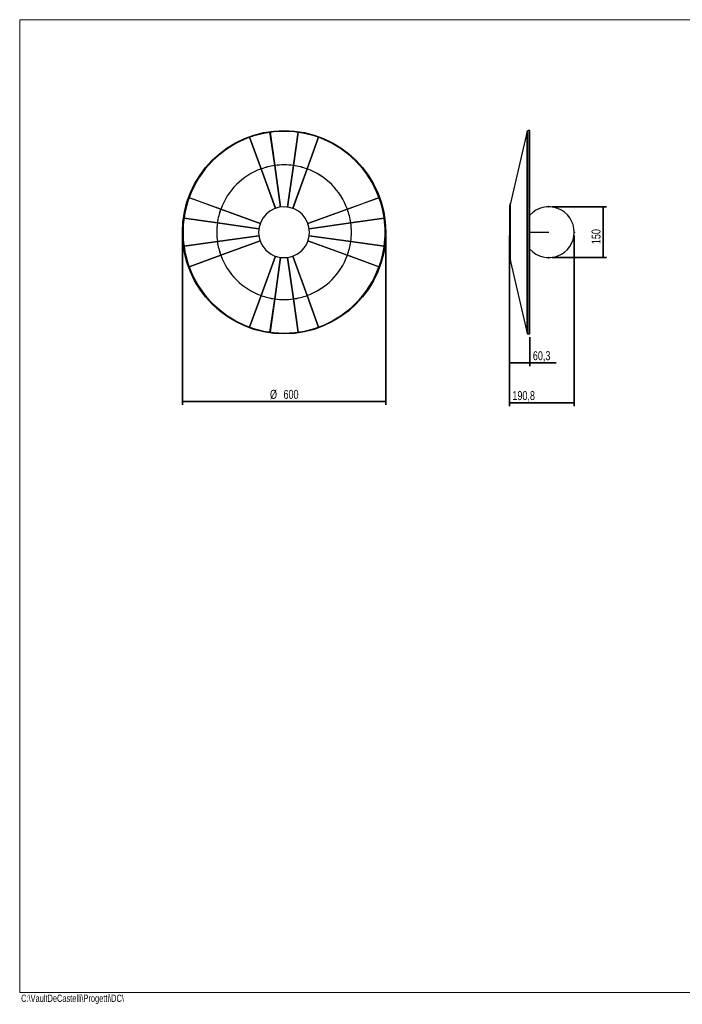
# Model space of a CAD drawing. Header units: millimetres. Extents: x 5 to 415, y 2 to 292.
# Tile 1 of 2: x 5 to 200, y 2 to 292. Entities that reach past the tile are written whole.
import ezdxf

# ---------------------------------------------------------------- set-up
doc = ezdxf.new("R2010")
doc.units = ezdxf.units.MM
doc.header["$PDSIZE"] = -1
doc.layers.add('CONTORNI', color=7, linetype='Continuous', lineweight=35)
doc.layers.add('SLD-0', color=179, linetype='Continuous')
doc.layers.add('TABELLA', color=7, linetype='Continuous')
doc.styles.add('SLDTEXTSTYLE0', font='TXT', dxfattribs={"width": 0.75})
doc.dimstyles.new('SLDDIMSTYLE0', dxfattribs={"dimtxt": 2.645833, "dimasz": 2, "dimexe": 0, "dimexo": 0.0625, "dimgap": 0.661458, "dimtad": 1, "dimdec": 1, "dimlfac": 10, "dimrnd": 1e-09, "dimzin": 12, "dimdsep": 46, "dimtxsty": 'SLDTEXTSTYLE0', "dimsah": 1, "dimcen": 0.09, "dimadec": 0, "dimazin": 3, "dimtfac": 1, "dimtdec": 1, "dimtmove": 0, "dimatfit": 0, "dimfxl": 0, "dimfrac": 2, "dimtolj": 1, "dimtzin": 12, "dimarcsym": 0})
doc.dimstyles.new('SLDDIMSTYLE1', dxfattribs={"dimtxt": 2.645833, "dimasz": 2, "dimexe": 0, "dimexo": 0.0625, "dimgap": 0.661458, "dimtad": 1, "dimdec": 1, "dimlfac": 10, "dimrnd": 1e-09, "dimzin": 12, "dimdsep": 46, "dimtxsty": 'SLDTEXTSTYLE0', "dimsah": 1, "dimcen": 0.09, "dimadec": 0, "dimazin": 3, "dimtfac": 1, "dimtdec": 1, "dimtofl": 0, "dimtmove": 0, "dimatfit": 3, "dimfxl": 0, "dimfrac": 2, "dimtolj": 1, "dimtzin": 12, "dimarcsym": 0})

# ---------------------------------------------------------------- blocks, each defined once
blk = doc.blocks.new('_D')
at = {"layer": 'CONTORNI'}
for p, q in [((162.08, 236.8), (178.09, 236.8)), ((177.09, 236.8), (177.09, 221.8)), ((162.08, 221.8), (178.09, 221.8))]:
    blk.add_line(p, q, dxfattribs=at)
for points in [[(177.09, 236.8), (176.84, 234.8), (177.34, 234.8)], [(177.09, 221.8), (177.34, 223.8), (176.84, 223.8)]]:
    blk.add_solid(points, dxfattribs=at)
at = {"layer": 'CONTORNI', "insert": (173.68, 225.8), "char_height": 2.646, "attachment_point": 1, "rotation": 90, "style": 'SLDTEXTSTYLE0'}
blk.add_mtext('150', dxfattribs=at)
blk = doc.blocks.new('_D_1')
at = {"layer": 'CONTORNI'}
for p, q in [((149.49, 228.3), (149.49, 178.02)), ((168.58, 228.3), (168.58, 178.02)), ((168.58, 179.02), (149.49, 179.02))]:
    blk.add_line(p, q, dxfattribs=at)
for points in [[(149.49, 179.02), (151.49, 178.77), (151.49, 179.27)], [(168.58, 179.02), (166.58, 179.27), (166.58, 178.77)]]:
    blk.add_solid(points, dxfattribs=at)
at = {"layer": 'CONTORNI', "insert": (150.35, 182.43), "char_height": 2.646, "attachment_point": 1, "style": 'SLDTEXTSTYLE0'}
blk.add_mtext('190,8', dxfattribs=at)
blk = doc.blocks.new('_D_2')
at = {"layer": 'CONTORNI'}
for p, q in [((149.49, 228.3), (149.49, 189.79)), ((155.52, 198.3), (155.52, 189.79)), ((149.49, 190.79), (155.52, 190.79)), ((155.52, 190.79), (163.22, 190.79))]:
    blk.add_line(p, q, dxfattribs=at)
for points in [[(149.49, 190.79), (151.49, 190.54), (151.49, 191.04)], [(155.52, 190.79), (153.52, 191.04), (153.52, 190.54)]]:
    blk.add_solid(points, dxfattribs=at)
at = {"layer": 'CONTORNI', "insert": (156.38, 194.2), "char_height": 2.646, "attachment_point": 1, "style": 'SLDTEXTSTYLE0'}
blk.add_mtext('60,3', dxfattribs=at)
blk = doc.blocks.new('_D_3')
at = {"layer": 'CONTORNI'}
for p, q in [((52.99, 228.3), (52.99, 178.39)), ((112.99, 228.3), (112.99, 178.39)), ((52.99, 179.39), (112.99, 179.39))]:
    blk.add_line(p, q, dxfattribs=at)
for points in [[(52.99, 179.39), (54.99, 179.14), (54.99, 179.64)], [(112.99, 179.39), (110.99, 179.64), (110.99, 179.14)]]:
    blk.add_solid(points, dxfattribs=at)
at = {"layer": 'CONTORNI', "char_height": 2.646, "attachment_point": 1, "style": 'SLDTEXTSTYLE0'}
for s, insert in [('%%c', (78.84, 182.8)), ('600', (82.83, 182.8))]:
    blk.add_mtext(s, dxfattribs=dict(at, insert=insert))

msp = doc.modelspace()

# ---------------------------------------------------------------- linework, layer by layer
at = {"color": 7, "linetype": 'Continuous', "lineweight": 25}
for p, q in [((80.215, 248.981), (78.833, 258.813)), ((78.843, 258.814), (80.225, 248.983)), ((85.746, 248.983), (87.128, 258.814)), ((87.138, 258.813), (85.756, 248.981)), ((154.704, 259.071), (149.82, 237.915)), ((154.704, 199.536), (154.704, 259.071)), ((155.524, 259.304), (154.996, 259.304)), ((154.996, 199.304), (154.996, 259.304)), ((155.524, 199.304), (155.524, 259.304)), ((76.184, 247.975), (72.788, 257.305)), ((72.798, 257.308), (76.193, 247.979)), ((89.777, 247.979), (93.173, 257.308)), ((93.182, 257.305), (89.786, 247.975)), ((80.415, 236.35), (76.187, 247.966)), ((76.197, 247.969), (80.425, 236.353)), ((81.937, 236.73), (80.216, 248.971)), ((80.226, 248.973), (81.946, 236.731)), ((84.024, 236.731), (85.745, 248.973)), ((85.754, 248.971), (84.034, 236.73)), ((85.546, 236.353), (89.774, 247.969)), ((89.783, 247.966), (85.555, 236.35)), ((64.31, 236.095), (54.981, 239.491)), ((54.984, 239.5), (64.314, 236.105)), ((101.657, 236.105), (110.986, 239.5)), ((110.99, 239.491), (101.66, 236.095)), ((75.936, 231.864), (64.32, 236.092)), ((64.323, 236.101), (75.939, 231.873)), ((90.031, 231.873), (101.647, 236.101)), ((101.651, 236.092), (90.035, 231.864)), ((149.794, 237.304), (149.494, 237.304)), ((149.494, 237.304), (149.494, 229.304)), ((149.794, 220.917), (149.794, 237.69)), ((149.82, 220.693), (149.82, 237.915)), ((63.306, 232.064), (53.475, 233.446)), ((53.476, 233.456), (63.308, 232.074)), ((102.663, 232.074), (112.495, 233.456)), ((112.496, 233.446), (102.664, 232.064)), ((75.558, 230.342), (63.316, 232.063)), ((63.318, 232.073), (75.559, 230.352)), ((90.412, 230.352), (102.653, 232.073)), ((102.654, 232.063), (90.413, 230.342)), ((63.316, 226.544), (75.558, 228.265)), ((75.559, 228.255), (63.318, 226.534)), ((64.32, 222.515), (75.936, 226.743)), ((75.939, 226.734), (64.323, 222.506)), ((101.647, 222.506), (90.031, 226.734)), ((90.035, 226.743), (101.651, 222.515)), ((102.653, 226.534), (90.412, 228.255)), ((90.413, 228.265), (102.654, 226.544)), ((149.494, 229.304), (149.494, 221.304)), ((149.794, 229.304), (149.494, 229.304)), ((53.475, 225.161), (63.306, 226.543)), ((63.308, 226.533), (53.476, 225.151)), ((112.495, 225.151), (102.663, 226.533)), ((102.664, 226.543), (112.496, 225.161)), ((54.981, 219.116), (64.31, 222.512)), ((64.314, 222.502), (54.984, 219.107)), ((76.187, 210.641), (80.415, 222.258)), ((80.425, 222.254), (76.197, 210.638)), ((80.216, 209.636), (81.937, 221.877)), ((81.946, 221.876), (80.226, 209.634)), ((85.745, 209.634), (84.024, 221.876)), ((84.034, 221.877), (85.754, 209.636)), ((89.774, 210.638), (85.546, 222.254)), ((85.555, 222.258), (89.783, 210.641)), ((110.986, 219.107), (101.657, 222.502)), ((101.66, 222.512), (110.99, 219.116)), ((149.494, 221.304), (149.794, 221.304)), ((149.82, 220.693), (154.704, 199.536)), ((72.788, 201.302), (76.184, 210.632)), ((76.193, 210.629), (72.798, 201.299)), ((78.833, 199.794), (80.215, 209.626)), ((80.225, 209.625), (78.843, 199.793)), ((87.128, 199.793), (85.746, 209.625)), ((85.756, 209.626), (87.138, 199.794)), ((93.173, 201.299), (89.777, 210.629)), ((89.786, 210.632), (93.182, 201.302)), ((82.985, 199.504), (82.985, 199.454)), ((154.996, 199.304), (155.524, 199.304))]:
    msp.add_line(p, q, dxfattribs=at)
at = {"color": 7, "linetype": 'Continuous', "lineweight": 25, "flags": 128}
msp.add_lwpolyline([(155.524, 229.324), (155.719, 229.325), (156.112, 229.326), (156.531, 229.327), (156.975, 229.329), (157.439, 229.33), (157.923, 229.331), (158.423, 229.332), (158.937, 229.332), (159.462, 229.333), (159.996, 229.333), (160.535, 229.334), (161.077, 229.334)], dxfattribs=at)
at = {"color": 7, "linetype": 'Continuous', "lineweight": 25}
for radius in [30, 29.85]:
    msp.add_circle((82.985, 229.304), radius, dxfattribs=at)
for centre, radius, start, end in [((82.985, 229.303), 29.8, 98.00963, 109.99037), ((82.985, 229.304), 29.8, 82.00962, 97.99038), ((82.985, 229.303), 29.8, 70.00963, 81.99037), ((154.996, 259.004), 0.3, 90, 167), ((82.985, 229.304), 29.8, 110.00962, 159.99038), ((82.985, 229.304), 29.8, 20.00962, 69.99038), ((82.985, 229.304), 19.872, 110.01442, 159.98558), ((82.985, 229.304), 19.862, 110.01442, 159.98558), ((82.985, 229.304), 19.872, 98.01442, 109.98558), ((82.985, 229.304), 19.862, 98.01442, 109.98558), ((82.985, 229.304), 19.872, 82.01442, 97.98558), ((82.985, 229.304), 19.862, 82.01442, 97.98558), ((82.985, 229.304), 19.862, 70.01442, 81.98558), ((82.985, 229.304), 19.872, 70.01442, 81.98558), ((82.985, 229.304), 19.862, 20.01442, 69.98558), ((82.985, 229.304), 19.872, 20.01442, 69.98558), ((82.985, 229.304), 29.8, 160.00963, 171.99037), ((82.985, 229.304), 29.8, 8.00963, 19.99037), ((82.985, 229.304), 19.872, 160.01442, 171.98558), ((82.985, 229.304), 19.862, 160.01442, 171.98558), ((82.985, 229.304), 7.5, 359.77022, 179.77022), ((82.985, 229.304), 19.862, 8.01442, 19.98558), ((82.985, 229.304), 19.872, 8.01442, 19.98558), ((150.794, 237.69), 1, 167, 180), ((161.077, 229.304), 7.5, 222.23166, 137.76834), ((82.985, 229.304), 29.8, 172.00962, 187.99038), ((82.985, 229.304), 29.8, 352.00962, 7.99038), ((82.985, 229.304), 19.872, 172.01442, 187.98558), ((82.985, 229.304), 19.862, 172.01442, 187.98558), ((82.985, 229.304), 19.862, 352.01442, 7.98558), ((82.985, 229.304), 19.872, 352.01442, 7.98558), ((82.985, 229.304), 7.5, 179.77022, 359.77022), ((82.985, 229.304), 29.8, 188.00963, 199.99037), ((82.985, 229.304), 19.872, 188.01442, 199.98558), ((82.985, 229.304), 19.862, 188.01442, 199.98558), ((82.985, 229.304), 19.862, 340.01442, 351.98558), ((82.985, 229.304), 19.872, 340.01442, 351.98558), ((82.985, 229.304), 29.8, 340.00963, 351.99037), ((82.985, 229.304), 19.872, 200.01442, 249.98558), ((82.985, 229.304), 19.862, 200.01442, 249.98558), ((82.985, 229.304), 19.862, 290.01442, 339.98558), ((82.985, 229.304), 19.872, 290.01442, 339.98558), ((150.794, 220.917), 1, 180, 193), ((82.985, 229.304), 29.8, 200.00962, 249.99038), ((82.985, 229.304), 29.8, 290.00962, 339.99038), ((82.985, 229.304), 19.872, 250.01442, 261.98558), ((82.985, 229.304), 19.862, 250.01442, 261.98558), ((82.985, 229.304), 19.872, 262.01442, 277.98558), ((82.985, 229.304), 19.862, 262.01442, 277.98558), ((82.985, 229.304), 19.862, 278.01442, 289.98558), ((82.985, 229.304), 19.872, 278.01442, 289.98558), ((82.985, 229.304), 29.8, 250.00963, 261.99037), ((82.985, 229.304), 29.8, 278.00963, 289.99037), ((82.985, 229.304), 29.8, 262.00962, 277.99038), ((154.996, 199.604), 0.3, 193, 270)]:
    msp.add_arc(centre, radius, start, end, dxfattribs=at)
at = {"layer": 'CONTORNI'}
for p in [(161.077, 236.804), (168.577, 229.304), (161.077, 221.804)]:
    msp.add_point(p, dxfattribs=at)
at = {"layer": 'TABELLA', "color": 5, "linetype": 'Continuous', "lineweight": 18}
for p, q in [((414.98, 292), (5, 292)), ((5, 292), (5, 5)), ((5, 5), (415, 5))]:
    msp.add_line(p, q, dxfattribs=at)

# ---------------------------------------------------------------- texts
at = {"layer": 'SLD-0', "insert": (5.409, 4.381), "char_height": 2.11667, "attachment_point": 1, "style": 'SLDTEXTSTYLE0'}
msp.add_mtext('C:\\\\VaultDeCastelli\\\\Progetti\\\\DC\\\\', dxfattribs=at)

# ---------------------------------------------------------------- dimensions: what is measured, and where the dimension line sits
at = {"layer": 'CONTORNI'}
dim = msp.add_linear_dim(base=(177.087, 221.804), p1=(161.077, 236.804), p2=(161.077, 221.804), angle=90, dimstyle='SLDDIMSTYLE0', dxfattribs=at)
dim.commit()
dim.dimension.update_dxf_attribs({"geometry": '_D', "text_midpoint": (177.087, 228.735), "dimtype": 160})
dim = msp.add_linear_dim(base=(112.985, 179.389), p1=(52.985, 229.304), p2=(112.985, 229.304), text='%%c<>', dimstyle='SLDDIMSTYLE1', dxfattribs=at)
dim.commit()
dim.dimension.update_dxf_attribs({"geometry": '_D_3', "text_midpoint": (83.769, 179.389), "dimtype": 160})
for base, p1, p2, picture, middle in [((149.494, 179.02), (168.577, 229.304), (149.494, 229.304), '_D_1', (154.743, 179.02)), ((155.524, 190.794), (149.494, 229.304), (155.524, 199.304), '_D_2', (159.804, 190.794))]:
    dim = msp.add_linear_dim(base=base, p1=p1, p2=p2, dimstyle='SLDDIMSTYLE1', dxfattribs=at)
    dim.commit()
    dim.dimension.update_dxf_attribs({"geometry": picture, "text_midpoint": middle, "dimtype": 160})

doc.saveas('drawing.dxf')
